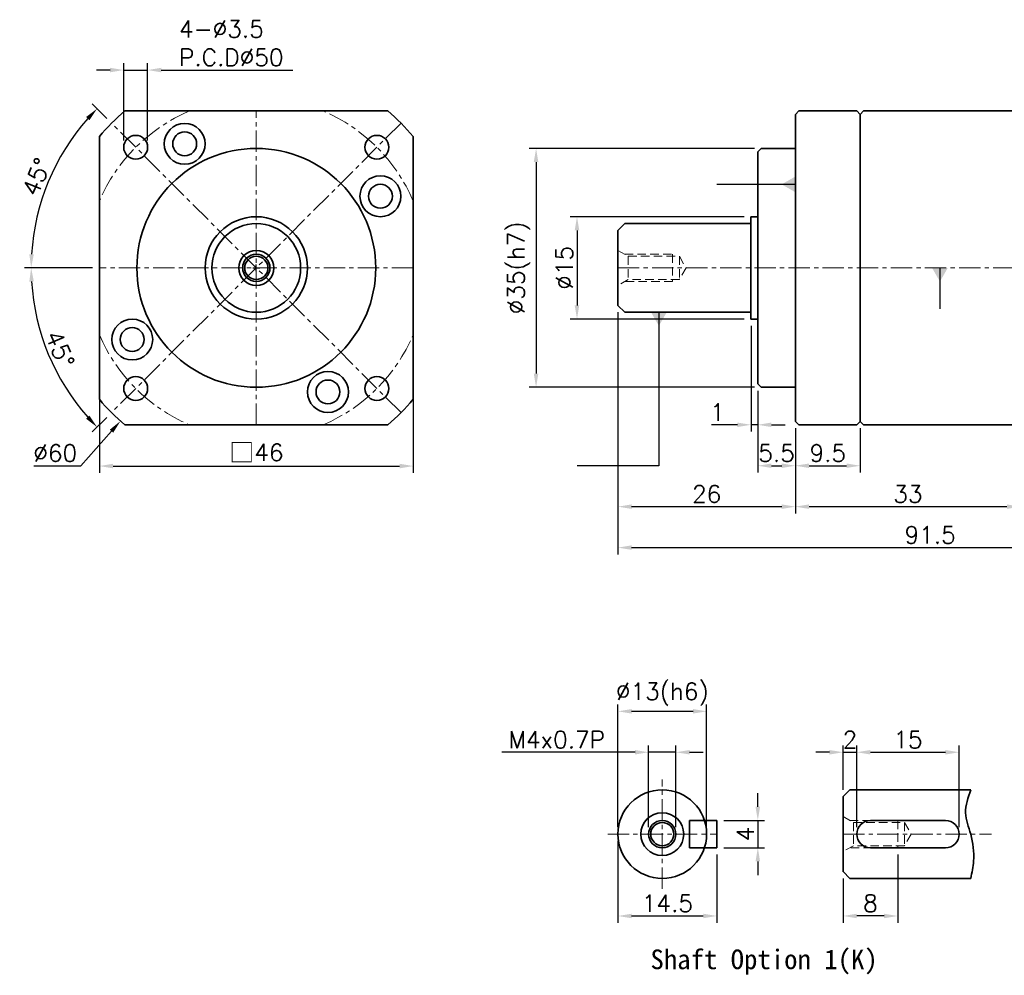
# Model space of a CAD drawing. Header units: millimetres. Extents: x -184 to 87, y -37 to 111.
# Tile 1 of 2: x -184 to -39, y -37 to 103. Entities that reach past the tile are written whole.
import ezdxf

# ---------------------------------------------------------------- set-up
doc = ezdxf.new("R2010")
doc.units = ezdxf.units.MM
doc.header["$LTSCALE"] = 2.5
doc.linetypes.add('CENTER', pattern=[2, 1.25, -0.25, 0.25, -0.25])
doc.linetypes.add('DASHED', pattern=[0.75, 0.5, -0.25])
doc.layers.get('0').update_dxf_attribs({"lineweight": 35})
for name, color, linetype, lineweight in [('DIM', 6, 'Continuous', 18), ('中心線', 1, 'CENTER', 18), ('虛線', 5, 'DASHED', 18)]:
    doc.layers.add(name, color=color, linetype=linetype, lineweight=lineweight)
doc.styles.get("Standard").update_dxf_attribs({"font": 'romans.shx'})
doc.dimstyles.new('R', dxfattribs={"dimtxt": 2.5, "dimasz": 2, "dimexe": 1, "dimexo": 1, "dimgap": 0.6, "dimtad": 1, "dimtoh": 1, "dimdec": 4, "dimdsep": 46, "dimtxsty": 'Standard', "dimcen": 0.5, "dimdle": 1, "dimclrt": 7, "dimadec": 4, "dimazin": 2, "dimtfac": 1, "dimtdec": 4, "dimtofl": 0, "dimtmove": 0, "dimatfit": 3, "dimfxl": 0, "dimtolj": 1, "dimarcsym": 0})
doc.dimstyles.get("Standard").update_dxf_attribs({"dimtxt": 2.5, "dimasz": 2, "dimexe": 1, "dimexo": 1, "dimgap": 0.6, "dimtad": 1, "dimdec": 4, "dimdsep": 46, "dimtxsty": 'Standard', "dimcen": 0.5, "dimdle": 1, "dimclrt": 7, "dimadec": 4, "dimazin": 2, "dimtfac": 1, "dimtdec": 4, "dimtofl": 0, "dimtmove": 0, "dimatfit": 3, "dimfxl": 0, "dimtolj": 1, "dimarcsym": 0})

# ---------------------------------------------------------------- blocks, each defined once
blk = doc.blocks.new('*D16')
at = {"layer": 'Defpoints', "color": 0}
for p in [(-74.93, 84.25), (-107.93, 49.25), (-74.93, 49.25)]:
    blk.add_point(p, dxfattribs=at)
at = {"layer": 'DIM', "color": 0, "lineweight": -2}
for p, q in [((-75.93, 84.25), (-108.93, 84.25)), ((-107.93, 82.25), (-107.93, 51.25)), ((-75.93, 49.25), (-108.93, 49.25))]:
    blk.add_line(p, q, dxfattribs=at)
at = {"layer": 'DIM', "color": 0}
for points in [[(-108.27, 82.25), (-107.6, 82.25), (-107.93, 84.25)], [(-108.27, 51.25), (-107.6, 51.25), (-107.93, 49.25)]]:
    blk.add_solid(points, dxfattribs=at)
at = {"layer": 'DIM', "color": 7, "insert": (-110.44, 66.75), "char_height": 2.5, "attachment_point": 5, "rotation": 90}
blk.add_mtext('\\A1;%%C35(h7)', dxfattribs=at)
blk = doc.blocks.new('*D17')
at = {"layer": 'Defpoints', "color": 0}
for p in [(-76.43, 59.25), (-75.43, 49.75), (-75.43, 43.75)]:
    blk.add_point(p, dxfattribs=at)
at = {"layer": 'DIM', "color": 0, "lineweight": -2}
for p, q in [((-76.43, 58.25), (-76.43, 42.75)), ((-75.43, 48.75), (-75.43, 42.75)), ((-78.43, 43.75), (-82.23, 43.75)), ((-75.43, 43.75), (-76.43, 43.75)), ((-73.43, 43.75), (-71.43, 43.75))]:
    blk.add_line(p, q, dxfattribs=at)
at = {"layer": 'DIM', "color": 0}
for points in [[(-78.43, 44.08), (-78.43, 43.42), (-76.43, 43.75)], [(-73.43, 44.08), (-73.43, 43.42), (-75.43, 43.75)]]:
    blk.add_solid(points, dxfattribs=at)
at = {"layer": 'DIM', "color": 7, "insert": (-81.33, 45.6), "char_height": 2.5, "attachment_point": 5}
blk.add_mtext('\\A1;1', dxfattribs=at)
blk = doc.blocks.new('*D18')
at = {"layer": 'Defpoints', "color": 0}
for p in [(-95.93, 61.25), (-69.93, 44.25), (-69.93, 31.75)]:
    blk.add_point(p, dxfattribs=at)
at = {"layer": 'DIM', "color": 0, "lineweight": -2}
for p, q in [((-95.93, 60.25), (-95.93, 30.75)), ((-69.93, 43.25), (-69.93, 30.75)), ((-93.93, 31.75), (-71.93, 31.75))]:
    blk.add_line(p, q, dxfattribs=at)
at = {"layer": 'DIM', "color": 0}
for points in [[(-93.93, 32.08), (-93.93, 31.42), (-95.93, 31.75)], [(-71.93, 32.08), (-71.93, 31.42), (-69.93, 31.75)]]:
    blk.add_solid(points, dxfattribs=at)
at = {"layer": 'DIM', "color": 7, "insert": (-82.93, 33.6), "char_height": 2.5, "attachment_point": 5}
blk.add_mtext('\\A1;26', dxfattribs=at)
blk = doc.blocks.new('*D19')
at = {"layer": 'Defpoints', "color": 0}
for p in [(-69.93, 44.25), (-36.93, 44.25), (-36.93, 31.75)]:
    blk.add_point(p, dxfattribs=at)
at = {"layer": 'DIM', "color": 0, "lineweight": -2}
for p, q in [((-69.93, 43.25), (-69.93, 30.75)), ((-36.93, 43.25), (-36.93, 30.75)), ((-67.93, 31.75), (-38.93, 31.75))]:
    blk.add_line(p, q, dxfattribs=at)
at = {"layer": 'DIM', "color": 0}
for points in [[(-67.93, 32.08), (-67.93, 31.42), (-69.93, 31.75)], [(-38.93, 32.08), (-38.93, 31.42), (-36.93, 31.75)]]:
    blk.add_solid(points, dxfattribs=at)
at = {"layer": 'DIM', "color": 7, "insert": (-53.43, 33.6), "char_height": 2.5, "attachment_point": 5}
blk.add_mtext('\\A1;33', dxfattribs=at)
blk = doc.blocks.new('*D21')
at = {"layer": 'Defpoints', "color": 0}
for p in [(-95.93, 61.25), (-4.43, 44.25), (-4.43, 25.75)]:
    blk.add_point(p, dxfattribs=at)
at = {"layer": 'DIM', "color": 0, "lineweight": -2}
for p, q in [((-95.93, 60.25), (-95.93, 24.75)), ((-4.43, 43.25), (-4.43, 24.75)), ((-93.93, 25.75), (-6.43, 25.75))]:
    blk.add_line(p, q, dxfattribs=at)
at = {"layer": 'DIM', "color": 0}
for points in [[(-93.93, 26.08), (-93.93, 25.42), (-95.93, 25.75)], [(-6.43, 26.08), (-6.43, 25.42), (-4.43, 25.75)]]:
    blk.add_solid(points, dxfattribs=at)
at = {"layer": 'DIM', "color": 7, "insert": (-50.18, 27.6), "char_height": 2.5, "attachment_point": 5}
blk.add_mtext('\\A1;91.5', dxfattribs=at)
blk = doc.blocks.new('*D35')
at = {"layer": 'Defpoints', "color": 0}
for p in [(-82.93, 1.75), (-95.93, -16.25), (-82.93, -16.25)]:
    blk.add_point(p, dxfattribs=at)
at = {"layer": 'DIM', "color": 0, "lineweight": -2}
for p, q in [((-95.93, -15.25), (-95.93, 2.75)), ((-93.93, 1.75), (-84.93, 1.75)), ((-82.93, -15.25), (-82.93, 2.75))]:
    blk.add_line(p, q, dxfattribs=at)
at = {"layer": 'DIM', "color": 0}
for points in [[(-93.93, 2.08), (-93.93, 1.42), (-95.93, 1.75)], [(-84.93, 2.08), (-84.93, 1.42), (-82.93, 1.75)]]:
    blk.add_solid(points, dxfattribs=at)
at = {"layer": 'DIM', "color": 7, "insert": (-89.43, 4.25), "char_height": 2.5, "attachment_point": 5}
blk.add_mtext('\\A1;%%C13(h6)', dxfattribs=at)
blk = doc.blocks.new('*D37')
at = {"layer": 'Defpoints', "color": 0}
for p in [(-87.43, -4.25), (-91.43, -16.25), (-87.43, -16.25)]:
    blk.add_point(p, dxfattribs=at)
at = {"layer": 'DIM', "color": 0, "lineweight": -2}
for p, q in [((-93.43, -4.25), (-112.94, -4.25)), ((-91.43, -15.25), (-91.43, -3.25)), ((-87.43, -4.25), (-91.43, -4.25)), ((-87.43, -15.25), (-87.43, -3.25)), ((-85.43, -4.25), (-83.43, -4.25))]:
    blk.add_line(p, q, dxfattribs=at)
at = {"layer": 'DIM', "color": 0}
for points in [[(-93.43, -3.92), (-93.43, -4.58), (-91.43, -4.25)], [(-85.43, -3.92), (-85.43, -4.58), (-87.43, -4.25)]]:
    blk.add_solid(points, dxfattribs=at)
at = {"layer": 'DIM', "color": 7, "insert": (-104.9, -2.4), "char_height": 2.5, "attachment_point": 5}
blk.add_mtext('\\A1;M4x0.7P', dxfattribs=at)
blk = doc.blocks.new('*D38')
at = {"layer": 'Defpoints', "color": 0}
for p in [(-95.93, -16.25), (-81.43, -18.25), (-81.43, -28.25)]:
    blk.add_point(p, dxfattribs=at)
at = {"layer": 'DIM', "color": 0, "lineweight": -2}
for p, q in [((-95.93, -17.25), (-95.93, -29.25)), ((-81.43, -19.25), (-81.43, -29.25)), ((-93.93, -28.25), (-83.43, -28.25))]:
    blk.add_line(p, q, dxfattribs=at)
at = {"layer": 'DIM', "color": 0}
for points in [[(-93.93, -27.92), (-93.93, -28.58), (-95.93, -28.25)], [(-83.43, -27.92), (-83.43, -28.58), (-81.43, -28.25)]]:
    blk.add_solid(points, dxfattribs=at)
at = {"layer": 'DIM', "color": 7, "insert": (-88.68, -26.4), "char_height": 2.5, "attachment_point": 5}
blk.add_mtext('\\A1;14.5', dxfattribs=at)
blk = doc.blocks.new('*D39')
at = {"layer": 'Defpoints', "color": 0}
for p in [(-81.43, -14.25), (-81.43, -18.25), (-75.43, -18.25)]:
    blk.add_point(p, dxfattribs=at)
at = {"layer": 'DIM', "color": 0, "lineweight": -2}
for p, q in [((-75.43, -12.25), (-75.43, -10.25)), ((-80.43, -14.25), (-74.43, -14.25)), ((-75.43, -14.25), (-75.43, -18.25)), ((-80.43, -18.25), (-74.43, -18.25)), ((-75.43, -20.25), (-75.43, -22.25))]:
    blk.add_line(p, q, dxfattribs=at)
at = {"layer": 'DIM', "color": 0}
for points in [[(-75.77, -12.25), (-75.1, -12.25), (-75.43, -14.25)], [(-75.77, -20.25), (-75.1, -20.25), (-75.43, -18.25)]]:
    blk.add_solid(points, dxfattribs=at)
at = {"layer": 'DIM', "color": 7, "insert": (-77.28, -16.25), "char_height": 2.5, "attachment_point": 5, "rotation": 90}
blk.add_mtext('\\A1;4', dxfattribs=at)
blk = doc.blocks.new('*D40')
at = {"layer": 'Defpoints', "color": 0}
for p in [(-60.93, -4.25), (-62.93, -10.75), (-60.93, -16.25)]:
    blk.add_point(p, dxfattribs=at)
at = {"layer": 'DIM', "color": 0, "lineweight": -2}
for p, q in [((-64.93, -4.25), (-66.93, -4.25)), ((-62.93, -9.75), (-62.93, -3.25)), ((-62.93, -4.25), (-60.93, -4.25)), ((-60.93, -15.25), (-60.93, -3.25)), ((-58.93, -4.25), (-56.93, -4.25))]:
    blk.add_line(p, q, dxfattribs=at)
at = {"layer": 'DIM', "color": 0}
for points in [[(-64.93, -3.92), (-64.93, -4.58), (-62.93, -4.25)], [(-58.93, -3.92), (-58.93, -4.58), (-60.93, -4.25)]]:
    blk.add_solid(points, dxfattribs=at)
at = {"layer": 'DIM', "color": 7, "insert": (-61.93, -2.4), "char_height": 2.5, "attachment_point": 5}
blk.add_mtext('\\A1;2', dxfattribs=at)
blk = doc.blocks.new('*D41')
at = {"layer": 'Defpoints', "color": 0}
for p in [(-45.93, -4.25), (-60.93, -16.25), (-45.93, -16.25)]:
    blk.add_point(p, dxfattribs=at)
at = {"layer": 'DIM', "color": 0, "lineweight": -2}
for p, q in [((-60.93, -15.25), (-60.93, -3.25)), ((-58.93, -4.25), (-47.93, -4.25)), ((-45.93, -15.25), (-45.93, -3.25))]:
    blk.add_line(p, q, dxfattribs=at)
at = {"layer": 'DIM', "color": 0}
for points in [[(-58.93, -3.92), (-58.93, -4.58), (-60.93, -4.25)], [(-47.93, -3.92), (-47.93, -4.58), (-45.93, -4.25)]]:
    blk.add_solid(points, dxfattribs=at)
at = {"layer": 'DIM', "color": 7, "insert": (-53.43, -2.4), "char_height": 2.5, "attachment_point": 5}
blk.add_mtext('\\A1;15', dxfattribs=at)
blk = doc.blocks.new('*D42')
at = {"layer": 'Defpoints', "color": 0}
for p in [(-54.93, -18.25), (-62.93, -21.75), (-62.93, -28.25)]:
    blk.add_point(p, dxfattribs=at)
at = {"layer": 'DIM', "color": 0, "lineweight": -2}
for p, q in [((-54.93, -19.25), (-54.93, -29.25)), ((-62.93, -22.75), (-62.93, -29.25)), ((-56.93, -28.25), (-60.93, -28.25))]:
    blk.add_line(p, q, dxfattribs=at)
at = {"layer": 'DIM', "color": 0}
for points in [[(-60.93, -27.92), (-60.93, -28.58), (-62.93, -28.25)], [(-56.93, -27.92), (-56.93, -28.58), (-54.93, -28.25)]]:
    blk.add_solid(points, dxfattribs=at)
at = {"layer": 'DIM', "color": 7, "insert": (-58.93, -26.4), "char_height": 2.5, "attachment_point": 5}
blk.add_mtext('\\A1;8', dxfattribs=at)
blk = doc.blocks.new('*D24')
at = {"layer": 'Defpoints', "color": 0}
for p in [(-76.43, 74.25), (-101.93, 59.25), (-76.43, 59.25)]:
    blk.add_point(p, dxfattribs=at)
at = {"layer": 'DIM', "color": 0, "lineweight": -2}
for p, q in [((-77.43, 74.25), (-102.93, 74.25)), ((-101.93, 72.25), (-101.93, 61.25)), ((-77.43, 59.25), (-102.93, 59.25))]:
    blk.add_line(p, q, dxfattribs=at)
at = {"layer": 'DIM', "color": 0}
for points in [[(-102.27, 72.25), (-101.6, 72.25), (-101.93, 74.25)], [(-102.27, 61.25), (-101.6, 61.25), (-101.93, 59.25)]]:
    blk.add_solid(points, dxfattribs=at)
at = {"layer": 'DIM', "color": 7, "insert": (-103.78, 66.75), "char_height": 2.5, "attachment_point": 5, "rotation": 90}
blk.add_mtext('\\A1;%%C15', dxfattribs=at)
blk = doc.blocks.new('*D44')
at = {"layer": 'Defpoints', "color": 0}
for p in [(-69.93, 44.25), (-60.43, 44.25), (-60.43, 37.75)]:
    blk.add_point(p, dxfattribs=at)
at = {"layer": 'DIM', "color": 0, "lineweight": -2}
for p, q in [((-69.93, 43.25), (-69.93, 36.75)), ((-60.43, 43.25), (-60.43, 36.75)), ((-67.93, 37.75), (-62.43, 37.75))]:
    blk.add_line(p, q, dxfattribs=at)
at = {"layer": 'DIM', "color": 0}
for points in [[(-67.93, 38.08), (-67.93, 37.42), (-69.93, 37.75)], [(-62.43, 38.08), (-62.43, 37.42), (-60.43, 37.75)]]:
    blk.add_solid(points, dxfattribs=at)
at = {"layer": 'DIM', "color": 7, "insert": (-65.18, 39.6), "char_height": 2.5, "attachment_point": 5}
blk.add_mtext('\\A1;9.5', dxfattribs=at)
blk = doc.blocks.new('*D25')
at = {"layer": 'Defpoints', "color": 0}
for p in [(-171.93, 49.6), (-125.93, 49.6), (-125.93, 37.7)]:
    blk.add_point(p, dxfattribs=at)
at = {"layer": 'DIM', "color": 0, "lineweight": -2}
for p, q in [((-171.93, 48.6), (-171.93, 36.7)), ((-125.93, 48.6), (-125.93, 36.7)), ((-169.93, 37.7), (-127.93, 37.7))]:
    blk.add_line(p, q, dxfattribs=at)
at = {"layer": 'DIM', "color": 0}
for points in [[(-169.93, 38.04), (-169.93, 37.37), (-171.93, 37.7)], [(-127.93, 38.04), (-127.93, 37.37), (-125.93, 37.7)]]:
    blk.add_solid(points, dxfattribs=at)
at = {"layer": 'DIM', "color": 7, "insert": (-148.93, 39.66), "char_height": 2.5, "attachment_point": 5}
blk.add_mtext('\\A1;{\\fPMingLiU|b0|i0|c136|p18;\\H1.083x;\\C0;□}46', dxfattribs=at)
blk = doc.blocks.new('*D26')
at = {"layer": 'Defpoints', "color": 0}
for p in [(-164.86, 95.75), (-168.36, 84.43), (-164.86, 84.43)]:
    blk.add_point(p, dxfattribs=at)
at = {"layer": 'DIM', "color": 0, "lineweight": -2}
for p, q in [((-168.36, 85.43), (-168.36, 96.75)), ((-164.86, 85.43), (-164.86, 96.75)), ((-170.36, 95.75), (-172.36, 95.75)), ((-168.36, 95.75), (-164.86, 95.75)), ((-162.86, 95.75), (-143.59, 95.75))]:
    blk.add_line(p, q, dxfattribs=at)
at = {"layer": 'DIM', "color": 0}
for points in [[(-170.36, 96.08), (-170.36, 95.42), (-168.36, 95.75)], [(-162.86, 96.08), (-162.86, 95.42), (-164.86, 95.75)]]:
    blk.add_solid(points, dxfattribs=at)
at = {"layer": 'DIM', "color": 7, "insert": (-160.26, 103.02), "char_height": 2.5, "attachment_point": 1}
blk.add_mtext('\\A1;4-%%C3.5\\PP.C.D%%C50', dxfattribs=at)
blk = doc.blocks.new('*D27')
at = {"layer": 'Defpoints', "color": 0}
for p in [(-170.15, 87.96), (-177.51, 83.25), (-171.93, 66.75), (-125.93, 66.75), (-127.72, 45.54)]:
    blk.add_point(p, dxfattribs=at)
at = {"layer": 'DIM', "color": 0, "lineweight": -2}
for p, q in [((-170.85, 88.67), (-172.97, 90.79)), ((-172.93, 66.75), (-182.93, 66.75))]:
    blk.add_line(p, q, dxfattribs=at)
blk.add_arc((-148.93, 66.75), 33, 138.473, 176.527, dxfattribs=at)
at = {"layer": 'DIM', "color": 0}
for points in [[(-173.88, 88.86), (-173.39, 88.4), (-172.27, 90.08)], [(-181.54, 68.74), (-182.2, 68.76), (-181.93, 66.75)]]:
    blk.add_solid(points, dxfattribs=at)
at = {"layer": 'DIM', "color": 7, "insert": (-181.13, 80.09), "char_height": 2.5, "attachment_point": 5, "rotation": 67.5}
blk.add_mtext('\\A1;45°', dxfattribs=at)
blk = doc.blocks.new('*D28')
at = {"layer": 'Defpoints', "color": 0}
for p in [(-127.72, 87.96), (-171.93, 66.75), (-125.93, 66.75), (-180.81, 58.21), (-170.15, 45.54)]:
    blk.add_point(p, dxfattribs=at)
at = {"layer": 'DIM', "color": 0, "lineweight": -2}
for p, q in [((-172.93, 66.75), (-182.93, 66.75)), ((-170.85, 44.83), (-172.97, 42.71))]:
    blk.add_line(p, q, dxfattribs=at)
blk.add_arc((-148.93, 66.75), 33, 183.473, 221.527, dxfattribs=at)
at = {"layer": 'DIM', "color": 0}
for points in [[(-182.2, 64.74), (-181.54, 64.76), (-181.93, 66.75)], [(-173.39, 45.1), (-173.88, 44.64), (-172.27, 43.41)]]:
    blk.add_solid(points, dxfattribs=at)
at = {"layer": 'DIM', "color": 7, "insert": (-177.71, 54.83), "char_height": 2.5, "attachment_point": 5, "rotation": 292.5}
blk.add_mtext('\\A1;45°', dxfattribs=at)
blk = doc.blocks.new('*D30')
at = {"layer": 'Defpoints', "color": 0}
for p in [(-75.43, 49.75), (-69.93, 44.25), (-69.93, 37.75)]:
    blk.add_point(p, dxfattribs=at)
at = {"layer": 'DIM', "color": 0, "lineweight": -2}
for p, q in [((-75.43, 48.75), (-75.43, 36.75)), ((-69.93, 43.25), (-69.93, 36.75)), ((-73.43, 37.75), (-71.93, 37.75))]:
    blk.add_line(p, q, dxfattribs=at)
at = {"layer": 'DIM', "color": 0}
for points in [[(-73.43, 38.08), (-73.43, 37.42), (-75.43, 37.75)], [(-71.93, 38.08), (-71.93, 37.42), (-69.93, 37.75)]]:
    blk.add_solid(points, dxfattribs=at)
at = {"layer": 'DIM', "color": 7, "insert": (-72.68, 39.6), "char_height": 2.5, "attachment_point": 5}
blk.add_mtext('\\A1;5.5', dxfattribs=at)
blk = doc.blocks.new('A$C0FC55016')
for radius in [6.5, 2.57, 2, 1.7]:
    blk.add_circle((6.5, 6.5), radius)
blk = doc.blocks.new('*D47')
at = {"layer": 'Defpoints', "color": 0}
for p in [(-129.03, 89.2), (-168.84, 44.3)]:
    blk.add_point(p, dxfattribs=at)
at = {"layer": 'DIM', "color": 0, "lineweight": -2}
for p, q in [((-149.43, 66.75), (-148.43, 66.75)), ((-148.93, 66.25), (-148.93, 67.25)), ((-174.65, 37.75), (-170.16, 42.81)), ((-181.56, 37.75), (-174.65, 37.75))]:
    blk.add_line(p, q, dxfattribs=at)
at = {"layer": 'DIM', "color": 0}
blk.add_solid([(-170.41, 43.03), (-169.91, 42.59), (-168.84, 44.3)], dxfattribs=at)
at = {"layer": 'DIM', "color": 7, "insert": (-178.4, 39.6), "char_height": 2.5, "attachment_point": 5}
blk.add_mtext('\\A1;∅60', dxfattribs=at)

msp = doc.modelspace()

# ---------------------------------------------------------------- linework, layer by layer
for p, q in [((-168.1936, 89.74944), (-129.67088, 89.74944)), ((-69.93224, 89.24944), (-69.43224, 89.74944)), ((-60.93224, 89.74944), (-69.43224, 89.74944)), ((-60.93224, 89.74944), (-60.43224, 89.24944)), ((-60.43224, 89.24944), (-59.93224, 89.74944)), ((-37.43224, 89.74944), (-59.93224, 89.74944)), ((-69.93224, 89.24944), (-69.93224, 44.24944)), ((-60.43224, 44.24944), (-60.43224, 89.24944)), ((-171.93224, 47.48808), (-171.93224, 86.0108)), ((-125.93224, 86.0108), (-125.93224, 47.48808)), ((-75.43224, 83.74944), (-74.93224, 84.24944)), ((-75.43224, 49.74944), (-75.43224, 83.74944)), ((-69.93224, 84.24944), (-74.93224, 84.24944)), ((-76.43224, 59.24944), (-76.43224, 74.24944)), ((-76.43224, 74.24944), (-75.43224, 74.24944)), ((-95.93224, 72.24944), (-94.93224, 73.24944)), ((-95.93224, 61.24944), (-95.93224, 72.24944)), ((-94.93224, 73.24944), (-76.43224, 73.24944)), ((-94.93224, 60.24944), (-95.93224, 61.24944)), ((-76.43224, 60.24944), (-94.93224, 60.24944)), ((-75.43224, 59.24944), (-76.43224, 59.24944)), ((-74.93224, 49.24944), (-75.43224, 49.74944)), ((-74.93224, 49.24944), (-69.93224, 49.24944)), ((-129.67088, 43.74944), (-168.1936, 43.74944)), ((-69.43224, 43.74944), (-69.93224, 44.24944)), ((-69.43224, 43.74944), (-60.93224, 43.74944)), ((-60.43224, 44.24944), (-60.93224, 43.74944)), ((-59.93224, 43.74944), (-60.43224, 44.24944)), ((-59.93224, 43.74944), (-37.43224, 43.74944)), ((-85.43224, -14.25056), (-81.43224, -14.25056)), ((-85.43224, -18.25056), (-85.43224, -14.25056)), ((-81.43224, -18.25056), (-81.43224, -14.25056)), ((-81.43224, -18.25056), (-85.43224, -18.25056))]:
    msp.add_line(p, q)
msp.add_lwpolyline([(-44.23224, -22.75056), (-61.93224, -22.75056), (-62.93224, -21.75056), (-62.93224, -10.75056), (-61.93224, -9.75056), (-44.23224, -9.75056)])
msp.add_lwpolyline([(-58.93224, -18.25056), (-47.93224, -18.25056, 1), (-47.93224, -14.25056), (-58.93224, -14.25056, 1)], format="xyb", close=True)
for centre, radius in [((-159.43224, 84.93597), 3), ((-159.43224, 84.93597), 1.75), ((-159.43224, 84.93597), 1.75), ((-166.6099, 84.42711), 1.75), ((-131.25457, 84.42711), 1.75), ((-148.93224, 66.74944), 17.5), ((-130.7457, 77.24944), 3), ((-130.7457, 77.24944), 1.75), ((-167.11877, 56.24944), 3), ((-167.11877, 56.24944), 1.75), ((-166.6099, 49.07177), 1.75), ((-138.43224, 48.5629), 3), ((-131.25457, 49.07177), 1.75), ((-138.43224, 48.5629), 1.75), ((-89.43224, -16.25056), 6.5), ((-89.43224, -16.25056), 3.1434), ((-89.43224, -16.25056), 2), ((-89.43224, -16.25056), 1.7)]:
    msp.add_circle(centre, radius)
at = {"color": 7}
msp.add_circle((-148.93224, 66.74944), 7.5, dxfattribs=at)
for start, end in [(129.9445052, 140.0554948), (39.9445052, 50.0554948), (219.9445052, 230.0554948), (309.9445052, 320.0554948)]:
    msp.add_arc((-148.93224, 66.74944), 30, start, end)
msp.add_spline([(-44.23224, -9.75056), (-44.97871, -13.13853), (-44.23224, -16.25056), (-43.81579, -20.19865), (-44.23224, -22.75056)], degree=3)
at = {"layer": '中心線', "color": 7}
for p, q in [((-148.93224, 43.74944), (-148.93224, 89.74944)), ((-127.71903, 45.53623), (-170.14544, 87.96264)), ((-127.71903, 87.96264), (-170.14544, 45.53623)), ((-125.93224, 66.74944), (-171.93224, 66.74944)), ((-95.93224, 66.74944), (-4.43224, 66.74944)), ((-89.43224, -24.25056), (-89.43224, -8.25056)), ((-97.43224, -16.25056), (-81.43224, -16.25056)), ((-62.93224, -16.25056), (-41.18347, -16.25056))]:
    msp.add_line(p, q, dxfattribs=at)
for start, end in [(113.0739178, 156.9260822), (23.0739178, 66.9260822), (203.0739178, 246.9260822), (293.0739178, 336.9260822)]:
    msp.add_arc((-148.93224, 66.74944), 25, start, end, dxfattribs=at)
at = {"layer": '虛線', "color": 7}
for p, q in [((-95.93224, 69.31546), (-94.43224, 68.44944)), ((-94.95185, 68.74944), (-87.93224, 68.74944)), ((-94.43224, 68.44944), (-94.43224, 65.04944)), ((-94.43224, 68.44944), (-86.93224, 68.44944)), ((-87.93224, 68.74944), (-87.93224, 64.74944)), ((-86.93224, 68.44944), (-86.93224, 65.04944)), ((-86.93224, 68.44944), (-85.95074, 66.74944)), ((-85.95074, 66.74944), (-86.93224, 65.04944)), ((-94.43224, 65.04944), (-95.93224, 64.18341)), ((-86.93224, 65.04944), (-94.43224, 65.04944)), ((-87.93224, 64.74944), (-94.95185, 64.74944)), ((-62.93224, -13.68454), (-61.43224, -14.55056)), ((-61.95185, -14.25056), (-54.93224, -14.25056)), ((-54.93224, -14.25056), (-54.93224, -18.25056)), ((-61.43224, -14.55056), (-61.43224, -17.95056)), ((-61.43224, -14.55056), (-53.93224, -14.55056)), ((-53.93224, -14.55056), (-53.93224, -17.95056)), ((-53.93224, -14.55056), (-52.95074, -16.25056)), ((-52.95074, -16.25056), (-53.93224, -17.95056)), ((-61.43224, -17.95056), (-62.93224, -18.81659)), ((-54.93224, -18.25056), (-61.95185, -18.25056)), ((-53.93224, -17.95056), (-61.43224, -17.95056))]:
    msp.add_line(p, q, dxfattribs=at)

# ---------------------------------------------------------------- block references
at = {"color": 7}
msp.add_blockref('A$C0FC55016', (-155.43224, 60.24944), dxfattribs=at)

# ---------------------------------------------------------------- texts
at = {"insert": (-91.16483, -33.16648), "char_height": 2.88, "width": 47.4777489, "attachment_point": 1}
msp.add_mtext('{\\fDFKai-SB|b1|i0|c0|p65;Shaft Option 1(K)}', dxfattribs=at)

# ---------------------------------------------------------------- dimensions: what is measured, and where the dimension line sits
at = {"layer": 'DIM', "color": 7}
dim = msp.add_linear_dim(base=(-164.8599, 95.74944), p1=(-168.3599, 84.42711), p2=(-164.8599, 84.42711), text='4-%%C<>\\PP.C.D%%C50', dimstyle='Standard', override={"dimtofl": 1}, dxfattribs=at)
dim.commit()
dim.dimension.update_dxf_attribs({"geometry": '*D26', "text_midpoint": (-152.22419, 99.68277)})
for base, line1, line2, picture, middle in [((-177.51107, 83.24944), ((-125.93224, 66.74944), (-171.93224, 66.74944)), ((-127.71903, 45.53623), (-170.14544, 87.96264)), '*D27', (-179.42026, 79.37799)), ((-180.80779, 58.20841), ((-170.14544, 45.53623), (-127.71903, 87.96264)), ((-125.93224, 66.74944), (-171.93224, 66.74944)), '*D28', (-179.42026, 54.12088))]:
    dim = msp.add_angular_dim_2l(base=base, line1=line1, line2=line2, dimstyle='Standard', dxfattribs=at)
    dim.commit()
    dim.dimension.update_dxf_attribs({"geometry": picture, "text_midpoint": middle, "dimtype": 162})
dim = msp.add_diameter_dim_2p(p1=(-129.02795, 89.19536), p2=(-168.83652, 44.30351), dimstyle='R', dxfattribs=at)
dim.commit()
dim.dimension.update_dxf_attribs({"geometry": '*D47', "text_midpoint": (-178.40322, 37.74944), "dimtype": 163})
for base, p1, p2, text, picture, middle in [((-107.93224, 49.24944), (-74.93224, 84.24944), (-74.93224, 49.24944), '%%C<>(h7)', '*D16', (-107.93224, 66.74944)), ((-101.93224, 59.24944), (-76.43224, 74.24944), (-76.43224, 59.24944), '%%C<>', '*D24', (-101.93224, 66.74944))]:
    dim = msp.add_linear_dim(base=base, p1=p1, p2=p2, angle=90, text=text, dimstyle='Standard', dxfattribs=at)
    dim.commit()
    dim.dimension.update_dxf_attribs({"geometry": picture, "text_midpoint": middle, "dimtype": 160})
for base, p1, p2, picture, middle in [((-69.93224, 31.74944), (-95.93224, 61.24944), (-69.93224, 44.24944), '*D18', (-82.93224, 33.59944)), ((-36.93224, 31.74944), (-69.93224, 44.24944), (-36.93224, 44.24944), '*D19', (-53.43224, 33.59944)), ((-60.43223, 37.74944), (-69.93224, 44.24944), (-60.43223, 44.24944), '*D44', (-65.18224, 39.59944))]:
    dim = msp.add_linear_dim(base=base, p1=p1, p2=p2, dimstyle='Standard', dxfattribs=at)
    dim.commit()
    dim.dimension.update_dxf_attribs({"geometry": picture, "text_midpoint": middle})
dim = msp.add_linear_dim(base=(-4.43224, 25.74944), p1=(-95.93224, 61.24944), p2=(-4.43224, 44.24944), dimstyle='Standard', dxfattribs=at)
dim.commit()
dim.dimension.update_dxf_attribs({"geometry": '*D21', "text_midpoint": (-50.18224, 25.74944), "dimtype": 160})
for base, p1, p2, picture, middle in [((-75.43224, 43.74944), (-76.43224, 59.24944), (-75.43224, 49.74944), '*D17', (-81.32985, 43.74944)), ((-69.93224, 37.74944), (-75.43224, 49.74944), (-69.93224, 44.24944), '*D30', (-72.68224, 37.74944)), ((-60.93224, -4.25056), (-62.93224, -10.75056), (-60.93224, -16.25056), '*D40', (-61.93224, -4.25056)), ((-81.43224, -28.25056), (-95.93224, -16.25056), (-81.43224, -18.25056), '*D38', (-88.68224, -28.25056))]:
    dim = msp.add_linear_dim(base=base, p1=p1, p2=p2, dimstyle='Standard', override={"dimtofl": 1}, dxfattribs=at)
    dim.commit()
    dim.dimension.update_dxf_attribs({"geometry": picture, "text_midpoint": middle, "dimtype": 160})
dim = msp.add_linear_dim(base=(-125.93224, 37.70319), p1=(-171.93224, 49.60121), p2=(-125.93224, 49.60121), text='{\\fPMingLiU|b0|i0|c136|p18;\\H1.083x;\\C0;□}<>', dimstyle='Standard', dxfattribs=at)
dim.commit()
dim.dimension.update_dxf_attribs({"geometry": '*D25', "text_midpoint": (-148.93224, 37.70319), "dimtype": 160})
for base, p1, p2, text, picture, middle in [((-82.93224, 1.74944), (-95.93224, -16.25056), (-82.93224, -16.25056), '%%C<>(h6)', '*D35', (-89.43224, 1.74944)), ((-87.43224, -4.25056), (-91.43224, -16.25056), (-87.43224, -16.25056), 'M4x0.7P', '*D37', (-104.90104, -4.25056))]:
    dim = msp.add_linear_dim(base=base, p1=p1, p2=p2, text=text, dimstyle='Standard', override={"dimtofl": 1}, dxfattribs=at)
    dim.commit()
    dim.dimension.update_dxf_attribs({"geometry": picture, "text_midpoint": middle, "dimtype": 160})
for base, p1, p2, picture, middle in [((-45.93224, -4.25056), (-60.93224, -16.25056), (-45.93224, -16.25056), '*D41', (-53.43224, -2.40056)), ((-62.93224, -28.25056), (-54.93224, -18.25056), (-62.93224, -21.75056), '*D42', (-58.93224, -26.40056))]:
    dim = msp.add_linear_dim(base=base, p1=p1, p2=p2, dimstyle='Standard', override={"dimtofl": 1}, dxfattribs=at)
    dim.commit()
    dim.dimension.update_dxf_attribs({"geometry": picture, "text_midpoint": middle})
dim = msp.add_linear_dim(base=(-75.43224, -18.25056), p1=(-81.43224, -14.25056), p2=(-81.43224, -18.25056), angle=90, dimstyle='Standard', override={"dimtofl": 1}, dxfattribs=at)
dim.commit()
dim.dimension.update_dxf_attribs({"geometry": '*D39', "text_midpoint": (-77.28224, -16.25056)})

# ---------------------------------------------------------------- leaders
for points in [[(-69.93224, 78.99188), (-81.43224, 78.99188)], [(-48.74295, 66.74944), (-48.74295, 60.74944)], [(-89.93224, 60.24944), (-89.93224, 37.74944), (-101.93224, 37.74944)]]:
    msp.add_leader(points, dimstyle='Standard', override={"dimldrblk": 'DatumFilled'}, dxfattribs=at)

doc.saveas('drawing.dxf')
